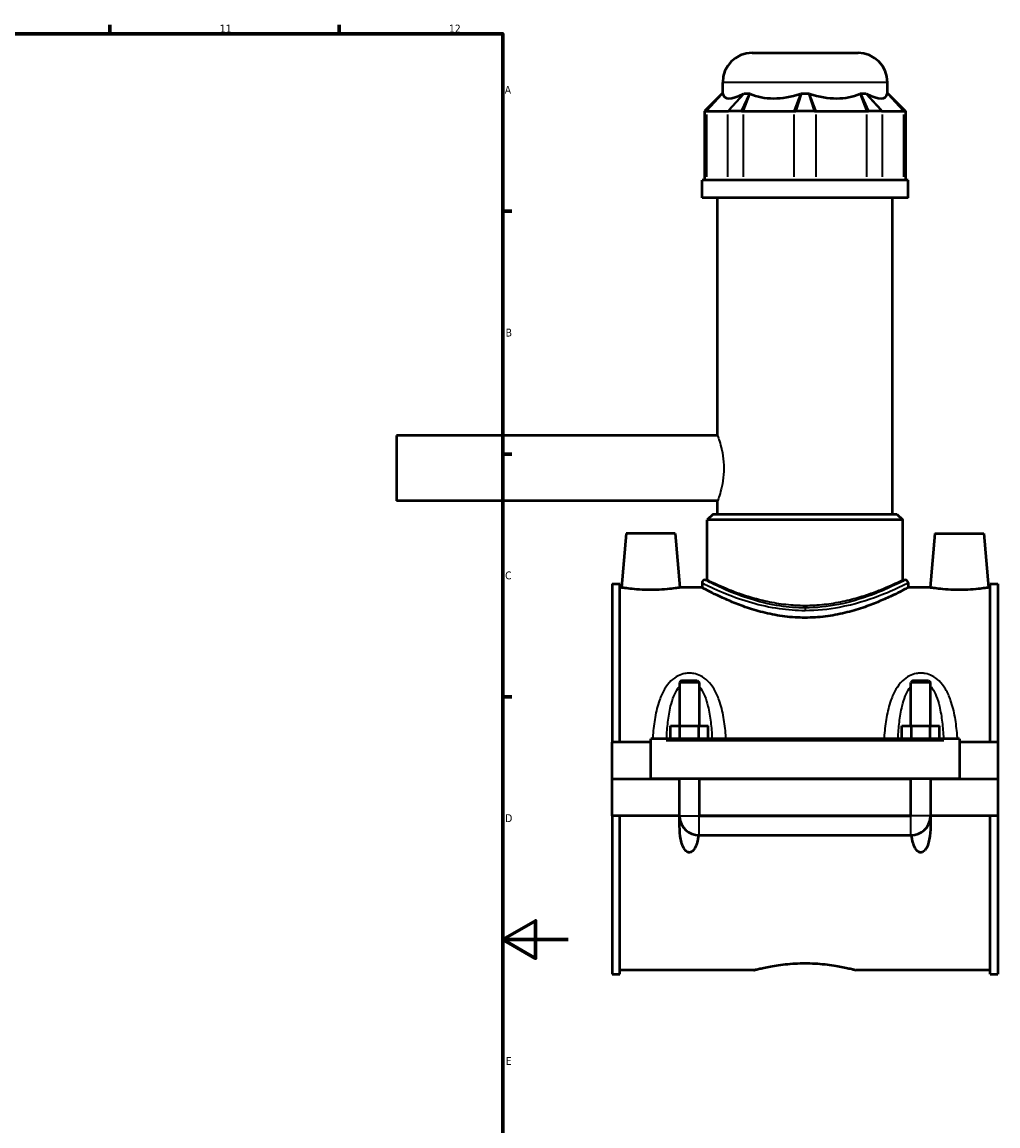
# Model space of a CAD drawing. Header units: millimetres. Extents: x -252 to 972, y -114 to 1144.
# Tile 6 of 7: x 674 to 972, y 240 to 578. Entities that reach past the tile are written whole.
import ezdxf

# ---------------------------------------------------------------- set-up
doc = ezdxf.new("R2010")
doc.units = ezdxf.units.MM
for name, color, linetype, lineweight in [('Border (ANSI)', 7, 'Continuous', 70), ('Visible (ANSI)', 7, 'Continuous', 50), ('Visible Narrow (ANSI)', 7, 'Continuous', 35)]:
    doc.layers.add(name, color=color, linetype=linetype, lineweight=lineweight)
doc.styles.add('Note Text (ANSI)', font='tahoma.ttf')

# ---------------------------------------------------------------- blocks, each defined once
blk = doc.blocks.new('Borders Default Border')
at = {"layer": 'Border (ANSI)'}
for p, q in [((700.83, 574), (700.83, 576.8)), ((770.92, 574), (770.92, 576.8)), ((821, 519.75), (823.8, 519.75)), ((821, 445.5), (823.8, 445.5)), ((821, 371.25), (823.8, 371.25))]:
    blk.add_line(p, q, dxfattribs=at)
at = {"layer": 'Border (ANSI)', "flags": 128}
for points in [[(20, 20), (20, 574), (821, 574), (821, 20), (20, 20)], [(841, 297), (821, 297), (831, 302.77), (831, 291.23), (821, 297)]]:
    blk.add_lwpolyline(points, dxfattribs=at)
at = {"layer": 'Border (ANSI)', "color": 5, "true_color": 0x0000ff, "char_height": 2.4, "attachment_point": 7, "style": 'Note Text (ANSI)'}
for s, insert in [('11', (734.43, 574.4)), ('12', (804.52, 574.4)), ('A', (821.58, 555.68)), ('B', (821.87, 481.43)), ('C', (821.71, 407.13)), ('D', (821.72, 332.93)), ('E', (821.91, 258.68))]:
    blk.add_mtext(s, dxfattribs=dict(at, insert=insert))

msp = doc.modelspace()

# ---------------------------------------------------------------- linework, layer by layer
at = {"layer": 'Visible (ANSI)'}
for p, q in [((897.25, 568.14), (929.65, 568.14)), ((888.25, 555.75), (888.25, 559.14)), ((938.65, 555.75), (938.65, 559.14)), ((888.09, 555.75), (882.69, 550.35)), ((888.09, 555.75), (888.27, 555.75)), ((894.84, 555.75), (896.45, 555.75)), ((912.31, 555.75), (914.58, 555.75)), ((930.45, 555.75), (932.05, 555.75)), ((938.62, 555.75), (938.81, 555.75)), ((938.81, 555.75), (944.21, 550.35)), ((883.15, 550.35), (882.69, 550.35)), ((882.69, 550.35), (882.69, 529.2)), ((883.15, 550.35), (883.37, 550.35)), ((883.37, 550.35), (889.75, 550.35)), ((889.75, 550.35), (890.01, 550.35)), ((894.03, 550.35), (890.01, 550.35)), ((894.03, 550.35), (894.62, 550.35)), ((894.62, 550.35), (910, 550.35)), ((910, 550.35), (910.61, 550.35)), ((916.29, 550.35), (910.61, 550.35)), ((916.29, 550.35), (916.89, 550.35)), ((916.89, 550.35), (932.28, 550.35)), ((932.28, 550.35), (932.86, 550.35)), ((936.88, 550.35), (932.86, 550.35)), ((936.88, 550.35), (937.15, 550.35)), ((937.15, 550.35), (943.52, 550.35)), ((943.52, 550.35), (943.75, 550.35)), ((944.21, 550.35), (943.75, 550.35)), ((944.21, 550.35), (944.21, 529.2)), ((944.95, 529.2), (881.95, 529.2)), ((881.95, 523.89), (881.95, 529.2)), ((944.95, 523.89), (944.95, 529.2)), ((944.95, 523.89), (881.95, 523.89)), ((886.67, 451.14), (886.67, 523.89)), ((940.22, 427.14), (940.22, 523.89)), ((788.45, 451.14), (788.45, 431.14)), ((886.67, 451.14), (788.45, 451.14)), ((886.67, 431.14), (788.45, 431.14)), ((886.67, 427.14), (886.67, 431.14)), ((885.32, 427.14), (883.52, 425.34)), ((885.32, 427.14), (941.57, 427.14)), ((941.57, 427.14), (943.37, 425.34)), ((943.37, 425.34), (883.52, 425.34)), ((883.52, 406.98), (883.52, 425.34)), ((943.37, 406.98), (943.37, 425.34)), ((858.75, 421.14), (857.3, 404.64)), ((873.75, 421.14), (858.75, 421.14)), ((873.75, 421.14), (875.19, 404.64)), ((953.15, 421.14), (951.7, 404.64)), ((953.15, 421.14), (968.15, 421.14)), ((968.15, 421.14), (969.59, 404.64)), ((854.45, 405.81), (854.45, 357.39)), ((854.45, 405.81), (856.81, 405.81)), ((856.81, 357.39), (856.81, 405.81)), ((881.95, 406.08), (881.95, 404.64)), ((882.85, 406.98), (883.52, 406.98)), ((943.37, 406.98), (944.05, 406.98)), ((944.95, 406.08), (944.95, 404.64)), ((970.09, 357.39), (970.09, 405.81)), ((970.09, 405.81), (972.45, 405.81)), ((972.45, 405.81), (972.45, 357.39)), ((857.3, 404.64), (856.81, 404.64)), ((881.95, 404.64), (875.19, 404.64)), ((951.7, 404.64), (944.95, 404.64)), ((970.09, 404.64), (969.59, 404.64)), ((875.65, 376.19), (875.05, 375.59)), ((881.05, 375.59), (875.05, 375.59)), ((875.05, 375.59), (875.05, 362.39)), ((875.65, 376.19), (880.45, 376.19)), ((880.45, 376.19), (881.05, 375.59)), ((881.05, 375.59), (881.05, 362.39)), ((946.45, 376.19), (945.85, 375.59)), ((951.85, 375.59), (945.85, 375.59)), ((945.85, 362.39), (945.85, 375.59)), ((946.45, 376.19), (951.25, 376.19)), ((951.25, 376.19), (951.85, 375.59)), ((951.85, 362.39), (951.85, 375.59)), ((872.27, 358.39), (872.27, 362.39)), ((872.27, 362.39), (875.16, 362.39)), ((875.16, 358.39), (875.16, 362.39)), ((875.16, 362.39), (880.93, 362.39)), ((880.93, 358.39), (880.93, 362.39)), ((880.93, 362.39), (883.82, 362.39)), ((883.82, 358.39), (883.82, 362.39)), ((943.07, 358.39), (943.07, 362.39)), ((943.07, 362.39), (945.96, 362.39)), ((945.96, 358.39), (945.96, 362.39)), ((945.96, 362.39), (951.73, 362.39)), ((951.73, 358.39), (951.73, 362.39)), ((951.73, 362.39), (954.62, 362.39)), ((954.62, 358.39), (954.62, 362.39)), ((866.25, 357.89), (866.25, 358.39)), ((960.65, 358.39), (866.25, 358.39)), ((866.25, 346.19), (866.25, 357.89)), ((960.65, 358.39), (960.65, 357.89)), ((960.65, 357.89), (960.65, 346.19)), ((866.25, 357.39), (854.45, 357.39)), ((854.45, 346.19), (854.45, 357.39)), ((972.45, 357.39), (960.65, 357.39)), ((972.45, 357.39), (972.45, 346.19)), ((854.45, 346.19), (866.25, 346.19)), ((854.45, 334.89), (854.45, 346.09)), ((875.05, 346.09), (854.45, 346.09)), ((960.65, 346.19), (866.25, 346.19)), ((875.05, 346.19), (875.05, 346.09)), ((875.05, 334.89), (875.05, 346.09)), ((881.05, 346.19), (881.05, 346.09)), ((881.05, 346.09), (881.05, 334.89)), ((945.85, 346.09), (881.05, 346.09)), ((945.85, 346.09), (945.85, 346.19)), ((945.85, 334.89), (945.85, 346.09)), ((951.85, 346.09), (951.85, 346.19)), ((951.85, 346.09), (951.85, 334.89)), ((972.45, 346.09), (951.85, 346.09)), ((960.65, 346.19), (972.45, 346.19)), ((972.45, 346.09), (972.45, 334.89)), ((875.05, 334.89), (854.45, 334.89)), ((854.45, 334.89), (854.45, 286.47)), ((856.81, 286.47), (856.81, 334.89)), ((875.08, 334.89), (875.05, 334.89)), ((881.05, 334.89), (881.02, 334.89)), ((945.85, 334.89), (881.05, 334.89)), ((881.05, 334.86), (945.85, 334.86)), ((945.88, 334.89), (945.85, 334.89)), ((951.85, 334.89), (951.82, 334.89)), ((972.45, 334.89), (951.85, 334.89)), ((970.09, 286.47), (970.09, 334.89)), ((972.45, 334.89), (972.45, 286.47)), ((881.05, 328.89), (945.85, 328.89)), ((897.77, 287.64), (856.81, 287.64)), ((970.09, 287.64), (929.13, 287.64)), ((854.45, 286.47), (856.81, 286.47)), ((970.09, 286.47), (972.45, 286.47))]:
    msp.add_line(p, q, dxfattribs=at)
for centre, radius, start, end in [((897.25, 559.14), 9, 90, 180), ((929.65, 559.14), 9, 0, 90), ((882.85, 406.08), 0.9, 90, 180), ((944.05, 406.08), 0.9, 0, 90), ((881.05, 334.89), 6, 184.3021, 270), ((945.85, 334.89), 6, 270, 355.6979)]:
    msp.add_arc(centre, radius, start, end, dxfattribs=at)
for major_axis, ratio, start_param, end_param in [((-24.72, -24.72), 0.198912, 6.142785, 6.816284), ((20.95, 20.95), 0.668179, 3.393892, 4.067391), ((-20.95, 20.95), 0.668179, 2.215795, 2.889293), ((-24.72, 24.72), 0.198912, 2.608494, 3.281993)]:
    msp.add_ellipse((913.45, 579.45), major_axis=major_axis, ratio=ratio, start_param=start_param, end_param=end_param, dxfattribs=at)
for points in [[(888.27, 555.75), (888.28, 555.72), (888.28, 555.69), (888.29, 555.66)], [(894.66, 555.66), (894.72, 555.69), (894.78, 555.72), (894.84, 555.75)], [(896.45, 555.75), (896.52, 555.72), (896.59, 555.69), (896.65, 555.66)], [(912.04, 555.66), (912.13, 555.69), (912.22, 555.72), (912.31, 555.75)], [(914.58, 555.75), (914.68, 555.72), (914.77, 555.69), (914.86, 555.66)], [(930.24, 555.66), (930.31, 555.69), (930.38, 555.72), (930.45, 555.75)], [(932.05, 555.75), (932.11, 555.72), (932.18, 555.69), (932.24, 555.66)], [(938.61, 555.66), (938.61, 555.69), (938.62, 555.72), (938.62, 555.75)]]:
    msp.add_open_spline(points, degree=3, dxfattribs=at)
for points, knots in [([(866.25, 403.94), (865.12, 403.94), (863.92, 403.98), (861.71, 404.11), (860.7, 404.2), (859.12, 404.38), (858.44, 404.47), (857.53, 404.6), (857.3, 404.64), (857.3, 404.64)], [2.708981, 2.708981, 2.708981, 2.708981, 3.047874, 3.047874, 3.386767, 3.386767, 3.725119, 3.725119, 4.063472, 4.063472, 4.063472, 4.063472]), ([(875.19, 404.64), (875.19, 404.64), (874.97, 404.6), (874.06, 404.47), (873.38, 404.38), (871.79, 404.2), (870.79, 404.11), (868.58, 403.98), (867.38, 403.94), (866.25, 403.94)], [6.772453, 6.772453, 6.772453, 6.772453, 7.110805, 7.110805, 7.449157, 7.449157, 7.78805, 7.78805, 8.126943, 8.126943, 8.126943, 8.126943]), ([(913.45, 395.43), (911.42, 395.43), (909.34, 395.56), (905.23, 396.07), (903.21, 396.45), (899.34, 397.38), (897.5, 397.92), (894.11, 399.07), (892.55, 399.66), (889.8, 400.8), (888.51, 401.37), (886.21, 402.45), (885.2, 402.95), (883.58, 403.77), (882.96, 404.1), (882.15, 404.53), (881.95, 404.64), (881.95, 404.64)], [0, 0, 0, 0, 0.60888, 0.60888, 1.21776, 1.21776, 1.82664, 1.82664, 2.43552, 2.43552, 3.042061, 3.042061, 3.648603, 3.648603, 4.255144, 4.255144, 4.861685, 4.861685, 4.861685, 4.861685]), ([(944.95, 404.64), (944.95, 404.64), (944.75, 404.53), (943.93, 404.1), (943.31, 403.77), (941.69, 402.95), (940.69, 402.45), (938.39, 401.37), (937.09, 400.8), (934.34, 399.66), (932.79, 399.07), (929.39, 397.92), (927.55, 397.38), (923.69, 396.45), (921.66, 396.07), (917.56, 395.56), (915.48, 395.43), (913.45, 395.43)], [14.585056, 14.585056, 14.585056, 14.585056, 15.191597, 15.191597, 15.798138, 15.798138, 16.40468, 16.40468, 17.011221, 17.011221, 17.620101, 17.620101, 18.228981, 18.228981, 18.837861, 18.837861, 19.446741, 19.446741, 19.446741, 19.446741]), ([(960.65, 403.94), (959.52, 403.94), (958.32, 403.98), (956.11, 404.11), (955.1, 404.2), (953.52, 404.38), (952.84, 404.47), (951.93, 404.6), (951.7, 404.64), (951.7, 404.64)], [0, 0, 0, 0, 0.338893, 0.338893, 0.677786, 0.677786, 1.016138, 1.016138, 1.354491, 1.354491, 1.354491, 1.354491]), ([(969.59, 404.64), (969.59, 404.64), (969.37, 404.6), (968.46, 404.47), (967.78, 404.38), (966.19, 404.2), (965.19, 404.11), (962.98, 403.98), (961.78, 403.94), (960.65, 403.94)], [4.063472, 4.063472, 4.063472, 4.063472, 4.401824, 4.401824, 4.740176, 4.740176, 5.079069, 5.079069, 5.417962, 5.417962, 5.417962, 5.417962]), ([(880.84, 328.89), (880.79, 328.46), (880.72, 328.04), (880.53, 327.05), (880.38, 326.43), (879.94, 325.25), (879.66, 324.7), (879.11, 324.1), (878.93, 323.94), (878.61, 323.76), (878.5, 323.72), (878.28, 323.65), (878.16, 323.64), (877.93, 323.64), (877.82, 323.65), (877.59, 323.72), (877.48, 323.76), (877.17, 323.94), (876.99, 324.1), (876.44, 324.7), (876.16, 325.25), (875.72, 326.43), (875.56, 327.05), (875.2, 328.92), (875.1, 330.3), (875.04, 332.76), (875.05, 333.82), (875.08, 334.89)], [1.535657, 1.535657, 1.535657, 1.535657, 1.668927, 1.668927, 1.853799, 1.853799, 2.03867, 2.03867, 2.107874, 2.107874, 2.142476, 2.142476, 2.177077, 2.177077, 2.211679, 2.211679, 2.246281, 2.246281, 2.315484, 2.315484, 2.500356, 2.500356, 2.685228, 2.685228, 3.102459, 3.102459, 3.405157, 3.405157, 3.405157, 3.405157]), ([(881.02, 334.89), (881.02, 334.88), (881.02, 334.88), (881.02, 334.87), (881.03, 334.87), (881.03, 334.87), (881.03, 334.86), (881.04, 334.86), (881.04, 334.86), (881.05, 334.86)], [0.000058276, 0.000058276, 0.000058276, 0.000058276, 0.001125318, 0.001125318, 0.002239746, 0.002239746, 0.003333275, 0.003333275, 0.004422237, 0.004422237, 0.004422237, 0.004422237]), ([(945.85, 334.86), (945.85, 334.86), (945.85, 334.86), (945.86, 334.86), (945.86, 334.87), (945.87, 334.87), (945.87, 334.87), (945.87, 334.88), (945.88, 334.88), (945.88, 334.89)], [0, 0, 0, 0, 0.001070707, 0.001070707, 0.002154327, 0.002154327, 0.003261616, 0.003261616, 0.004360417, 0.004360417, 0.004360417, 0.004360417]), ([(951.82, 334.89), (951.85, 333.82), (951.86, 332.76), (951.8, 330.3), (951.69, 328.92), (951.33, 327.05), (951.18, 326.43), (950.74, 325.25), (950.46, 324.7), (949.91, 324.1), (949.73, 323.94), (949.41, 323.76), (949.3, 323.72), (949.08, 323.65), (948.96, 323.64), (948.73, 323.64), (948.62, 323.65), (948.39, 323.72), (948.28, 323.76), (947.97, 323.94), (947.79, 324.1), (947.24, 324.7), (946.96, 325.25), (946.52, 326.43), (946.36, 327.05), (946.17, 328.04), (946.11, 328.46), (946.06, 328.89)], [0.948997, 0.948997, 0.948997, 0.948997, 1.251695, 1.251695, 1.668927, 1.668927, 1.853799, 1.853799, 2.03867, 2.03867, 2.107874, 2.107874, 2.142476, 2.142476, 2.177077, 2.177077, 2.211679, 2.211679, 2.246281, 2.246281, 2.315484, 2.315484, 2.500356, 2.500356, 2.685228, 2.685228, 2.818498, 2.818498, 2.818498, 2.818498]), ([(897.77, 287.64), (897.77, 287.64), (897.86, 287.66), (898.26, 287.77), (898.57, 287.85), (899.37, 288.05), (899.87, 288.17), (901.02, 288.43), (901.67, 288.56), (903.05, 288.83), (903.84, 288.97), (905.54, 289.23), (906.47, 289.36), (908.4, 289.56), (909.41, 289.64), (911.44, 289.75), (912.46, 289.78), (913.45, 289.78)], [7.125443, 7.125443, 7.125443, 7.125443, 7.422309, 7.422309, 7.719175, 7.719175, 8.016041, 8.016041, 8.312906, 8.312906, 8.609827, 8.609827, 8.906749, 8.906749, 9.20367, 9.20367, 9.500591, 9.500591, 9.500591, 9.500591]), ([(913.45, 289.78), (914.44, 289.78), (915.46, 289.75), (917.49, 289.64), (918.5, 289.56), (920.43, 289.36), (921.35, 289.23), (923.06, 288.97), (923.84, 288.83), (925.23, 288.56), (925.88, 288.43), (927.03, 288.17), (927.53, 288.05), (928.33, 287.85), (928.63, 287.77), (929.03, 287.66), (929.13, 287.64), (929.13, 287.64)], [0, 0, 0, 0, 0.296921, 0.296921, 0.593842, 0.593842, 0.890763, 0.890763, 1.187685, 1.187685, 1.48455, 1.48455, 1.781416, 1.781416, 2.078282, 2.078282, 2.375148, 2.375148, 2.375148, 2.375148])]:
    msp.add_open_spline(points, degree=3, knots=knots, dxfattribs=at)
at = {"layer": 'Visible Narrow (ANSI)'}
for p, q in [((938.34, 559.14), (888.56, 559.14)), ((883.41, 550.62), (888.02, 555.48)), ((883.62, 550.61), (888.04, 555.4)), ((894.41, 555.4), (889.99, 550.61)), ((894.6, 555.48), (890.26, 550.62)), ((894.15, 550.62), (896.33, 555.48)), ((894.72, 550.61), (896.55, 555.4)), ((911.94, 555.4), (910.11, 550.61)), ((912.23, 555.48), (910.69, 550.62)), ((916.2, 550.62), (914.67, 555.48)), ((916.79, 550.61), (914.96, 555.4)), ((930.34, 555.4), (932.18, 550.61)), ((930.57, 555.48), (932.74, 550.62)), ((936.64, 550.62), (932.29, 555.48)), ((936.9, 550.61), (932.48, 555.4)), ((938.85, 555.4), (943.28, 550.61)), ((938.88, 555.48), (943.49, 550.62)), ((883.37, 530.25), (883.37, 549.29)), ((889.75, 549.29), (889.75, 530.25)), ((894.62, 530.25), (894.62, 549.29)), ((910, 549.29), (910, 530.25)), ((916.89, 530.25), (916.89, 549.29)), ((932.28, 549.29), (932.28, 530.25)), ((937.15, 530.25), (937.15, 549.29)), ((943.52, 549.29), (943.52, 530.25)), ((913.45, 398.43), (913.45, 397.72)), ((870.97, 357.89), (955.93, 357.89)), ((875.16, 334.89), (880.93, 334.89)), ((881.05, 328.92), (881.05, 334.77)), ((945.85, 328.92), (945.85, 334.77)), ((951.73, 334.89), (945.96, 334.89))]:
    msp.add_line(p, q, dxfattribs=at)
for points, knots in [([(886.67, 451.14), (886.67, 451.14), (886.77, 450.88), (887.13, 449.86), (887.38, 449.09), (887.86, 447.33), (888.13, 446.21), (888.5, 443.75), (888.61, 442.41), (888.61, 441.14)], [4.56863, 4.56863, 4.56863, 4.56863, 4.949205, 4.949205, 5.329781, 5.329781, 5.710644, 5.710644, 6.091506, 6.091506, 6.091506, 6.091506]), ([(888.61, 441.14), (888.61, 439.87), (888.5, 438.52), (888.13, 436.06), (887.86, 434.95), (887.38, 433.19), (887.13, 432.42), (886.77, 431.39), (886.67, 431.14), (886.67, 431.14)], [0, 0, 0, 0, 0.380862, 0.380862, 0.761725, 0.761725, 1.142301, 1.142301, 1.522877, 1.522877, 1.522877, 1.522877]), ([(881.95, 406.08), (881.95, 406.07), (882.28, 405.91), (884.13, 405.02), (886.45, 403.9), (891.75, 401.79), (894.31, 400.86), (899.75, 399.31), (902.58, 398.67), (908.11, 397.88), (910.78, 397.68), (913.45, 397.68)], [-14.554511, -14.554511, -14.554511, -14.554511, -13.798813, -13.798813, -12.365037, -12.365037, -11.370137, -11.370137, -10.473648, -10.473648, -9.703014, -9.703014, -9.703014, -9.703014]), ([(913.45, 398.45), (910.86, 398.45), (908.27, 398.66), (902.89, 399.46), (900.15, 400.11), (894.86, 401.68), (892.37, 402.62), (887.22, 404.77), (884.97, 405.9), (883.17, 406.81), (882.85, 406.97), (882.85, 406.98)], [9.703014, 9.703014, 9.703014, 9.703014, 10.473648, 10.473648, 11.370137, 11.370137, 12.365037, 12.365037, 13.798813, 13.798813, 14.554511, 14.554511, 14.554511, 14.554511]), ([(913.45, 399.11), (911.53, 399.11), (909.56, 399.22), (905.67, 399.64), (903.74, 399.96), (900.07, 400.74), (898.32, 401.21), (895.08, 402.18), (893.6, 402.69), (890.98, 403.66), (889.75, 404.16), (887.56, 405.09), (886.61, 405.52), (885.07, 406.23), (884.48, 406.51), (883.71, 406.88), (883.52, 406.98), (883.52, 406.98)], [0, 0, 0, 0, 0.575445, 0.575445, 1.150891, 1.150891, 1.726336, 1.726336, 2.301781, 2.301781, 2.875771, 2.875771, 3.44976, 3.44976, 4.02375, 4.02375, 4.59774, 4.59774, 4.59774, 4.59774]), ([(944.05, 406.98), (944.05, 406.98), (944.04, 406.97), (943.85, 406.87), (942.92, 406.39), (939.86, 404.91), (937.8, 403.95), (932.08, 401.68), (928.11, 400.35), (920.43, 398.83), (916.94, 398.45), (913.45, 398.45)], [24.257521, 24.257521, 24.257521, 24.257521, 24.389797, 24.389797, 25.548479, 25.548479, 26.648423, 26.648423, 28.0696, 28.0696, 29.109042, 29.109042, 29.109042, 29.109042]), ([(943.37, 406.98), (943.37, 406.98), (943.19, 406.88), (942.41, 406.51), (941.83, 406.23), (940.29, 405.52), (939.34, 405.09), (937.15, 404.16), (935.92, 403.66), (933.3, 402.69), (931.81, 402.18), (928.58, 401.21), (926.83, 400.74), (923.15, 399.96), (921.23, 399.64), (917.34, 399.22), (915.37, 399.11), (913.45, 399.11)], [13.793219, 13.793219, 13.793219, 13.793219, 14.367209, 14.367209, 14.941199, 14.941199, 15.515188, 15.515188, 16.089178, 16.089178, 16.664623, 16.664623, 17.240069, 17.240069, 17.815514, 17.815514, 18.390959, 18.390959, 18.390959, 18.390959]), ([(913.45, 397.68), (917.05, 397.68), (920.64, 398.05), (928.54, 399.55), (932.63, 400.86), (938.52, 403.1), (940.64, 404.04), (943.79, 405.49), (944.74, 405.98), (944.94, 406.07), (944.95, 406.08), (944.95, 406.08)], [-29.109042, -29.109042, -29.109042, -29.109042, -28.0696, -28.0696, -26.648423, -26.648423, -25.548479, -25.548479, -24.389797, -24.389797, -24.257521, -24.257521, -24.257521, -24.257521]), ([(889.29, 358.39), (889.26, 358.77), (889.23, 359.16), (889.04, 361.37), (888.83, 363.18), (888.2, 366.77), (887.77, 368.54), (886.76, 371.39), (886.26, 372.52), (885.08, 374.48), (884.43, 375.34), (883.01, 376.7), (882.28, 377.23), (880.83, 377.97), (880.14, 378.21), (878.97, 378.43), (878.51, 378.47), (878.05, 378.47), (877.59, 378.47), (877.13, 378.43), (875.96, 378.21), (875.27, 377.97), (873.81, 377.23), (873.08, 376.7), (871.67, 375.34), (871.02, 374.48), (869.84, 372.52), (869.34, 371.39), (868.32, 368.54), (867.9, 366.77), (867.27, 363.18), (867.06, 361.37), (866.86, 359.16), (866.83, 358.77), (866.81, 358.39)], [-5.504692, -5.504692, -5.504692, -5.504692, -5.395434, -5.395434, -4.871456, -4.871456, -4.32988, -4.32988, -3.95334, -3.95334, -3.62027, -3.62027, -3.342677, -3.342677, -3.122086, -3.122086, -2.984217, -2.984217, -2.984217, -2.846347, -2.846347, -2.625756, -2.625756, -2.348163, -2.348163, -2.015093, -2.015093, -1.638553, -1.638553, -1.096977, -1.096977, -0.572999, -0.572999, -0.463741, -0.463741, -0.463741, -0.463741]), ([(960.09, 358.39), (960.06, 358.77), (960.03, 359.16), (959.84, 361.37), (959.63, 363.18), (959, 366.77), (958.57, 368.54), (957.56, 371.39), (957.06, 372.52), (955.88, 374.48), (955.23, 375.34), (953.81, 376.7), (953.08, 377.23), (951.63, 377.97), (950.94, 378.21), (949.77, 378.43), (949.31, 378.47), (948.85, 378.47), (948.39, 378.47), (947.93, 378.43), (946.76, 378.21), (946.07, 377.97), (944.61, 377.23), (943.88, 376.7), (942.47, 375.34), (941.82, 374.48), (940.64, 372.52), (940.14, 371.39), (939.12, 368.54), (938.7, 366.77), (938.07, 363.18), (937.86, 361.37), (937.66, 359.16), (937.63, 358.77), (937.61, 358.39)], [-5.50504, -5.50504, -5.50504, -5.50504, -5.395765, -5.395765, -4.871778, -4.871778, -4.330232, -4.330232, -3.953694, -3.953694, -3.620619, -3.620619, -3.343026, -3.343026, -3.122434, -3.122434, -2.984565, -2.984565, -2.984565, -2.846695, -2.846695, -2.626104, -2.626104, -2.348511, -2.348511, -2.015436, -2.015436, -1.638898, -1.638898, -1.097352, -1.097352, -0.573365, -0.573365, -0.46409, -0.46409, -0.46409, -0.46409]), ([(871.07, 358.39), (871.07, 358.43), (871.08, 358.47), (871.18, 360.2), (871.31, 361.87), (871.71, 365.18), (871.97, 366.82), (872.6, 369.45), (872.92, 370.49), (873.65, 372.3), (874.06, 373.09), (874.7, 374), (874.87, 374.22), (875.05, 374.42)], [0.560652, 0.560652, 0.560652, 0.560652, 0.572999, 0.572999, 1.096977, 1.096977, 1.638553, 1.638553, 2.015093, 2.015093, 2.348163, 2.348163, 2.45873, 2.45873, 2.45873, 2.45873]), ([(881.05, 374.42), (881.22, 374.22), (881.39, 374), (882.04, 373.09), (882.44, 372.3), (883.18, 370.49), (883.49, 369.45), (884.13, 366.82), (884.39, 365.18), (884.78, 361.87), (884.92, 360.2), (885.02, 358.47), (885.02, 358.43), (885.02, 358.39)], [3.509703, 3.509703, 3.509703, 3.509703, 3.62027, 3.62027, 3.95334, 3.95334, 4.32988, 4.32988, 4.871456, 4.871456, 5.395434, 5.395434, 5.407781, 5.407781, 5.407781, 5.407781]), ([(941.87, 358.39), (941.87, 358.43), (941.88, 358.47), (941.98, 360.2), (942.11, 361.87), (942.51, 365.18), (942.77, 366.82), (943.4, 369.45), (943.72, 370.49), (944.45, 372.3), (944.86, 373.09), (945.5, 374), (945.67, 374.22), (945.85, 374.42)], [0.561001, 0.561001, 0.561001, 0.561001, 0.573365, 0.573365, 1.097352, 1.097352, 1.638898, 1.638898, 2.015436, 2.015436, 2.348511, 2.348511, 2.459079, 2.459079, 2.459079, 2.459079]), ([(951.85, 374.42), (952.02, 374.22), (952.19, 374), (952.84, 373.09), (953.24, 372.3), (953.98, 370.49), (954.29, 369.45), (954.93, 366.82), (955.19, 365.18), (955.58, 361.87), (955.72, 360.2), (955.82, 358.47), (955.82, 358.43), (955.82, 358.39)], [3.510051, 3.510051, 3.510051, 3.510051, 3.620619, 3.620619, 3.953694, 3.953694, 4.330232, 4.330232, 4.871778, 4.871778, 5.395765, 5.395765, 5.408129, 5.408129, 5.408129, 5.408129])]:
    msp.add_open_spline(points, degree=3, knots=knots, dxfattribs=at)

# ---------------------------------------------------------------- block references
msp.add_blockref('Borders Default Border', (0, 0))

doc.saveas('drawing.dxf')
